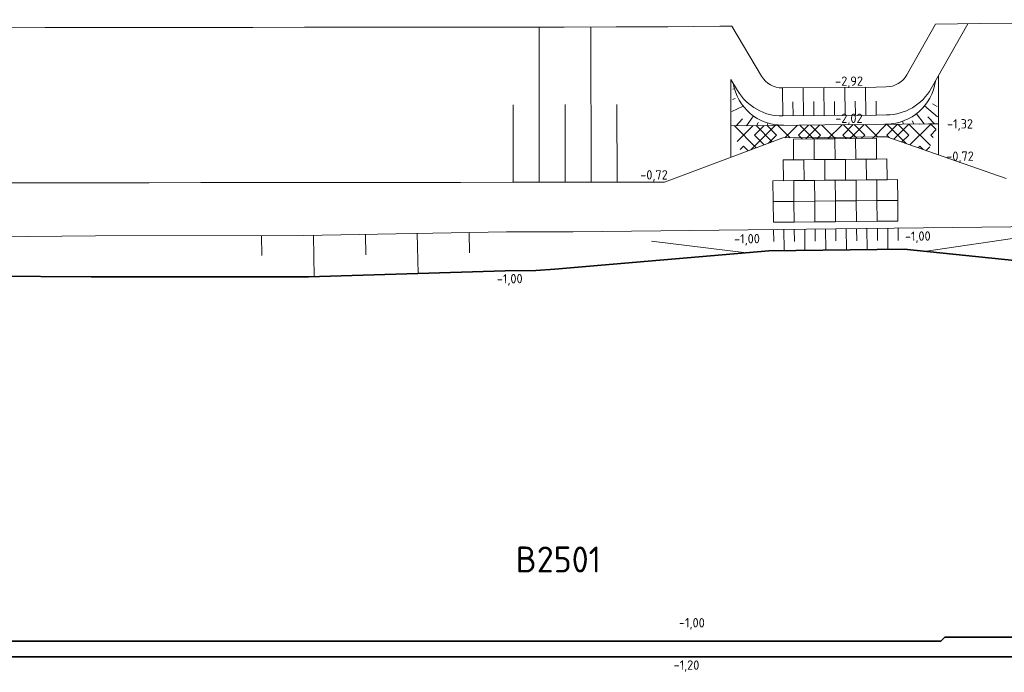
# Model space of a CAD drawing. Header units: metres. Extents: x 239845 to 242720, y 580286 to 584200.
# Tile 65 of 113: x 240334 to 240429, y 583895 to 583958. Entities that reach past the tile are written whole.
import ezdxf

# ---------------------------------------------------------------- set-up
doc = ezdxf.new("R2010")
doc.units = ezdxf.units.M
for name, color, linetype, lineweight in [('06 Bestaand - verharding_beton', 8, 'Continuous', 5), ('B-WA-GW-DIJK_KRUIN-G', 3, 'Continuous', 0), ('N-WE-GW-DIJK-G', 8, 'Continuous', 5), ('N-WE-GW-GROND_ZAND_CUNETZAND-G', 2, 'Continuous', 35), ('N-WE-GW-GRONDWERK-KAVEL-G', 60, 'Continuous', 35), ('N-WE-GW-GRONDWERK_INSTEEK_SLEUF-G_CONTOUR_ZANDCUNET', 52, 'Continuous', 35), ('N-WE-GW-TALUDARCERING_KORT-G', 90, 'Continuous', 18), ('N-WE-GW-TALUDARCERING_LANG-G', 60, 'Continuous', 13), ('N-XX-AL-HOOGTELABEL-T25-M', 7, 'Continuous', 25)]:
    doc.layers.add(name, color=color, linetype=linetype, lineweight=lineweight)
for name, color, linetype, lineweight, true_color in [('B-WE-GK-BESCHOEIING-TYPE_2-G', 9, 'GK-BESCHOEIING', 13, 0x808080), ('B-WE-GW-TALUD_ARCERING-G', 9, 'Continuous', 0, 0x808080), ('B-WE-OB-BEKLEDING_STORTSTEEN-A', 9, 'Continuous', 18, 0x808080), ('B-XX-AL-HOOGTELABEL-T18', 9, 'Continuous', 18, 0x808080), ('GBKN', 9, 'Continuous', 0, 0x808080), ('Meerstad  taludlijn-arcering', 9, 'Continuous', 0, 0x808080)]:
    doc.layers.add(name, color=color, linetype=linetype, lineweight=lineweight, true_color=true_color)
doc.layers.add('Hulp', color=6, linetype='Continuous', plot=False)
doc.styles.add('NLCS-ISO Standaard', font='NLCS-ISO.ttf')
doc.styles.add('NLCS-ISO-ANNOTATIVE-T18', font='NLCS-ISO.ttf', dxfattribs={"height": 1.8})
doc.styles.add('NLCS-ISO-M1000-T25', font='NLCS-ISO.ttf', dxfattribs={"height": 2.5})
doc.linetypes.add('GK-BESCHOEIING', pattern='A,30,-5,[1,NLCS.shx,S=1,R=0,X=0,Y=0],-5', length=40)

msp = doc.modelspace()

# ---------------------------------------------------------------- hatches: boundary and pattern name
at = {"layer": 'B-WE-OB-BEKLEDING_STORTSTEEN-A'}
h = msp.add_hatch(dxfattribs=at)
h.set_pattern_fill('ACO-STORTSTEEN_02', color=256, style=0, pattern_type=2)
h.set_pattern_definition([(45, (253665.066, 598690.7687), (-1.06066017, 1.06066017), []), (45, (253666.1266, 598690.7687), (-1.06066017, 1.06066017), [1.5, -1.5]), (135, (253665.066, 598690.7687), (-1.06066017, -1.06066017), []), (135, (253666.1266, 598690.7687), (-1.06066017, -1.06066017), [1.5, -1.5])])
h.paths.add_polyline_path([(240403.444, 583944.781), (240402.457, 583947.419), (240422.368, 583947.626), (240421.435, 583944.967), (240417.425, 583946.374), (240416.425, 583946.364), (240416.426, 583946.218), (240408.427, 583946.142), (240408.425, 583946.281), (240407.425, 583946.27)])

# ---------------------------------------------------------------- linework, layer by layer
at = {"layer": '06 Bestaand - verharding_beton', "flags": 128}
for points in [[(240408.427, 583946.142), (240410.427, 583946.161), (240410.445, 583944.161), (240408.446, 583944.143)], [(240410.427, 583946.161), (240412.426, 583946.18), (240412.445, 583944.18), (240410.445, 583944.161)], [(240412.426, 583946.18), (240414.426, 583946.199), (240414.445, 583944.199), (240412.445, 583944.18)], [(240414.426, 583946.199), (240416.426, 583946.218), (240416.445, 583944.218), (240414.445, 583944.199)], [(240407.446, 583944.133), (240409.445, 583944.152), (240409.464, 583942.152), (240407.465, 583942.133)], [(240409.445, 583944.152), (240411.445, 583944.171), (240411.464, 583942.171), (240409.464, 583942.152)], [(240411.445, 583944.171), (240413.445, 583944.19), (240413.464, 583942.19), (240411.464, 583942.171)], [(240413.445, 583944.19), (240415.445, 583944.209), (240415.464, 583942.209), (240413.464, 583942.19)], [(240415.445, 583944.209), (240417.445, 583944.228), (240417.464, 583942.228), (240415.464, 583942.209)], [(240406.465, 583942.124), (240408.464, 583942.143), (240408.483, 583940.143), (240406.483, 583940.124)], [(240408.464, 583942.143), (240410.464, 583942.162), (240410.483, 583940.162), (240408.483, 583940.143)], [(240410.464, 583942.162), (240412.464, 583942.18), (240412.483, 583940.181), (240410.483, 583940.162)], [(240412.464, 583942.18), (240414.464, 583942.199), (240414.483, 583940.2), (240412.483, 583940.181)], [(240414.464, 583942.199), (240416.464, 583942.218), (240416.483, 583940.218), (240414.483, 583940.2)], [(240416.464, 583942.218), (240418.464, 583942.237), (240418.483, 583940.237), (240416.483, 583940.218)], [(240406.483, 583940.124), (240408.483, 583940.143), (240408.502, 583938.143), (240406.502, 583938.124)], [(240408.483, 583940.143), (240410.483, 583940.162), (240410.502, 583938.162), (240408.502, 583938.143)], [(240410.483, 583940.162), (240412.483, 583940.181), (240412.502, 583938.181), (240410.502, 583938.162)], [(240412.483, 583940.181), (240414.483, 583940.2), (240414.502, 583938.2), (240412.502, 583938.181)], [(240414.483, 583940.2), (240416.483, 583940.218), (240416.502, 583938.219), (240414.502, 583938.2)], [(240416.483, 583940.218), (240418.483, 583940.237), (240418.502, 583938.237), (240416.502, 583938.219)]]:
    msp.add_lwpolyline(points, close=True, dxfattribs=at)
at = {"layer": 'B-WE-GK-BESCHOEIING-TYPE_2-G', "ltscale": 0.25, "flags": 128}
msp.add_lwpolyline([(240402.413, 583951.898), (240402.413, 583947.418), (240406.449, 583947.46), (240411.448, 583947.512), (240416.448, 583947.564), (240421.448, 583947.616), (240422.412, 583947.626), (240422.412, 583952.27)], dxfattribs=at)
at = {"layer": 'B-WE-GW-TALUD_ARCERING-G'}
for p, q in [((240406.533, 583936.261), (240406.521, 583937.437)), ((240407.542, 583935.401), (240407.521, 583937.448)), ((240408.533, 583936.281), (240408.52, 583937.46)), ((240409.542, 583935.422), (240409.52, 583937.471)), ((240410.533, 583936.302), (240410.52, 583937.483)), ((240411.542, 583935.443), (240411.52, 583937.494)), ((240412.532, 583936.323), (240412.52, 583937.506)), ((240413.541, 583935.463), (240413.52, 583937.517)), ((240414.532, 583936.344), (240414.52, 583937.529)), ((240415.541, 583935.484), (240415.52, 583937.54)), ((240416.532, 583936.365), (240416.52, 583937.551)), ((240417.541, 583935.505), (240417.52, 583937.563)), ((240418.532, 583936.385), (240418.52, 583937.574))]:
    msp.add_line(p, q, dxfattribs=at)
at = {"layer": 'GBKN', "flags": 128}
for points in [[(240331.349, 583956.881), (240336.349, 583956.887), (240341.349, 583956.893), (240346.349, 583956.899), (240351.349, 583956.905), (240356.349, 583956.911), (240361.349, 583956.917), (240366.349, 583956.923), (240371.349, 583956.928), (240376.349, 583956.934), (240381.349, 583956.94), (240386.349, 583956.946), (240391.349, 583956.952), (240395.487, 583956.957), (240396.349, 583956.966), (240401.349, 583957.018), (240402.515, 583957.03)], [(240422.11, 583957.234), (240426.348, 583957.278), (240431.347, 583957.33), (240436.347, 583957.382), (240441.347, 583957.434), (240446.346, 583957.486), (240451.346, 583957.538), (240456.346, 583957.59), (240461.346, 583957.641), (240462.346, 583957.652)], [(240331.367, 583941.921), (240336.367, 583941.927), (240341.367, 583941.933), (240346.367, 583941.939), (240351.367, 583941.945), (240356.367, 583941.951), (240361.367, 583941.957), (240366.367, 583941.963), (240371.367, 583941.968), (240376.367, 583941.974), (240381.367, 583941.98), (240386.367, 583941.986), (240391.367, 583941.992), (240395.505, 583941.997), (240396.015, 583942.002)]]:
    msp.add_lwpolyline(points, dxfattribs=at)
at = {"layer": 'Meerstad  taludlijn-arcering'}
for p, q in [((240383.944, 583941.983), (240383.927, 583956.943)), ((240388.944, 583941.989), (240388.927, 583956.949)), ((240407.375, 583951.07, -2.92), (240407.403, 583948.37, -2.02)), ((240409.375, 583951.091, -2.92), (240409.403, 583948.391, -2.02)), ((240411.375, 583951.112, -2.92), (240411.403, 583948.412, -2.02)), ((240413.375, 583951.133, -2.92), (240413.403, 583948.433, -2.02)), ((240415.375, 583951.153, -2.92), (240415.403, 583948.453, -2.02)), ((240381.444, 583941.98), (240381.435, 583949.46)), ((240386.444, 583941.986), (240386.435, 583949.466)), ((240391.444, 583941.992), (240391.435, 583949.472)), ((240408.389, 583949.731, -2.47), (240408.403, 583948.381, -2.02)), ((240410.389, 583949.751, -2.47), (240410.403, 583948.401, -2.02)), ((240412.389, 583949.772, -2.47), (240412.403, 583948.422, -2.02)), ((240414.389, 583949.793, -2.47), (240414.403, 583948.443, -2.02)), ((240416.389, 583949.814, -2.47), (240416.403, 583948.464, -2.02))]:
    msp.add_line(p, q, dxfattribs=at)
at = {"layer": 'Meerstad  taludlijn-arcering', "flags": 128}
for points in [[(240372.202, 583937.043), (240372.278, 583933.185)], [(240377.201, 583937.134), (240377.24, 583935.176)], [(240357.203, 583936.842), (240357.241, 583934.92)], [(240362.204, 583936.861), (240362.282, 583932.883)], [(240367.203, 583936.952), (240367.242, 583934.993)]]:
    msp.add_lwpolyline(points, dxfattribs=at)
at = {"layer": 'N-WE-GW-DIJK-G', "flags": 128}
for points, elevation in [([(240402.413, 583951.898), (240403.048, 583950.825, 0.267949), (240407.403, 583948.37), (240411.439, 583948.412), (240416.439, 583948.464), (240417.403, 583948.474, 0.267949), (240421.707, 583951.019), (240425.227, 583957.266)], -2.02), ([(240402.515, 583957.03), (240405.372, 583952.199, 0.267949), (240407.375, 583951.07), (240411.411, 583951.112), (240416.411, 583951.164), (240417.375, 583951.174, 0.267949), (240419.355, 583952.345), (240422.11, 583957.234)], -2.92), ([(240407.519, 583947.491), (240407.413, 583947.49, -0.371794), (240402.63, 583951.531, -2.591195)], -2.02), ([(240417.251, 583947.593), (240417.412, 583947.594, 0.371794), (240422.109, 583951.733, 13.726073)], -2.02)]:
    msp.add_lwpolyline(points, format="xyb", dxfattribs=dict(at, elevation=elevation))
for points in [[(240422.412, 583947.626), (240422.412, 583944.625)], [(240402.413, 583947.418), (240402.413, 583944.395)]]:
    msp.add_lwpolyline(points, dxfattribs=at)
at = {"layer": 'N-WE-GW-DIJK-G', "elevation": -0.72, "flags": 128}
msp.add_lwpolyline([(240396.015, 583942.002), (240407.425, 583946.27), (240411.461, 583946.312), (240416.46, 583946.364), (240417.425, 583946.374), (240428.913, 583942.344)], dxfattribs=at)
at = {"layer": 'N-WE-GW-GROND_ZAND_CUNETZAND-G'}
msp.add_line((240243.034, 583896.232), (240502.428, 583896.232), dxfattribs=at)
at = {"layer": 'N-WE-GW-GRONDWERK-KAVEL-G', "flags": 128}
for points in [[(240472.222, 583930.242), (240461.531, 583933.265), (240452.802, 583932.752), (240441.616, 583933.235), (240419.11, 583935.521), (240406.07, 583935.386), (240385.459, 583933.596)], [(240383.621, 583933.465), (240380.664, 583933.437), (240361.712, 583932.866), (240340.786, 583932.859), (240301.85, 583933.11), (240262.093, 583925.064), (240238.299, 583924.268), (240232.247, 583921.311)], [(240385.459, 583933.596), (240383.621, 583933.465)]]:
    msp.add_lwpolyline(points, dxfattribs=at)
at = {"layer": 'N-WE-GW-GRONDWERK_INSTEEK_SLEUF-G_CONTOUR_ZANDCUNET'}
for p, q in [((240316.921, 583897.762), (240422.64, 583897.762)), ((240423.03, 583898.152), (240504.348, 583898.152))]:
    msp.add_line(p, q, dxfattribs=at)
at = {"layer": 'N-WE-GW-GRONDWERK_INSTEEK_SLEUF-G_CONTOUR_ZANDCUNET', "flags": 128}
msp.add_lwpolyline([(240422.64, 583897.762), (240423.03, 583898.152)], dxfattribs=at)
at = {"layer": 'N-WE-GW-TALUDARCERING_KORT-G'}
for p, q in [((240402.564, 583949.946, -2.92), (240402.809, 583950.066, -2.47)), ((240422.264, 583949.282), (240421.837, 583949.552, -1.01)), ((240402.516, 583948.811, -3.811), (240403.586, 583949.332, -1.846)), ((240402.904, 583947.423), (240403.513, 583948.087, -1.01)), ((240404.904, 583947.444), (240405.048, 583947.727, -1.01)), ((240406.904, 583947.465), (240406.906, 583947.488, -1.01)), ((240418.027, 583947.581), (240418.023, 583947.61, -1.01)), ((240420.027, 583947.601), (240419.86, 583947.901, -1.01)), ((240422.027, 583947.622), (240421.371, 583948.292, -1.01))]:
    msp.add_line(p, q, dxfattribs=at)
at = {"layer": 'N-WE-GW-TALUDARCERING_LANG-G'}
for p, q in [((240402.606, 583950.946, -2.92), (240402.75, 583950.986, -2.02)), ((240421.027, 583947.612), (240420.28, 583948.585, -2.02)), ((240422.326, 583948.284), (240421.056, 583949.333, -2.02)), ((240403.904, 583947.434), (240404.58, 583948.381, -2.02)), ((240405.904, 583947.455), (240405.977, 583947.695, -2.02)), ((240419.027, 583947.591), (240418.934, 583947.859, -2.02))]:
    msp.add_line(p, q, dxfattribs=at)

# ---------------------------------------------------------------- texts
at = {"layer": 'B-XX-AL-HOOGTELABEL-T18', "style": 'NLCS-ISO-ANNOTATIVE-T18'}
for s, p in [('-2,92', (240412.448, 583951.28)), ('-2,02', (240412.456, 583947.697)), ('-1,32', (240423.232, 583947.162)), ('-0,72', (240423.158, 583944.049)), ('-0,72', (240393.678, 583942.248))]:
    msp.add_text(s, height=0.9, dxfattribs=at).set_placement(p)
at = {"layer": 'Hulp', "insert": (240381.677, 583906.88), "char_height": 2.5, "attachment_point": 1, "style": 'NLCS-ISO Standaard', "bg_fill": 3, "box_fill_scale": 1.125, "bg_fill_color": 256, "bg_fill_transparency": 0}
msp.add_mtext('B2501', dxfattribs=at)
at = {"layer": 'N-XX-AL-HOOGTELABEL-T25-M', "char_height": 0.9, "attachment_point": 1, "style": 'NLCS-ISO-M1000-T25', "bg_fill": 3, "box_fill_scale": 1, "bg_fill_color": 256, "bg_fill_transparency": 0}
for insert, rotation in [((240419.162, 583937.223), 0.80965), ((240397.414, 583899.993), 359.65373)]:
    msp.add_mtext_dynamic_manual_height_columns('-1,00', width=2.6072, gutter_width=6.25, heights=[0], dxfattribs=dict(at, insert=insert, rotation=rotation))

# ---------------------------------------------------------------- next in the draw order: linework, layer by layer
at = {"layer": 'N-WE-GW-DIJK-G', "flags": 128}
msp.add_lwpolyline([(240421.041, 583935.325), (240437.821, 583937.796)], dxfattribs=at)

# ---------------------------------------------------------------- next in the draw order: texts
at = {"layer": 'N-XX-AL-HOOGTELABEL-T25-M', "char_height": 0.9, "attachment_point": 1, "style": 'NLCS-ISO-M1000-T25', "bg_fill": 3, "box_fill_scale": 1, "bg_fill_color": 256, "bg_fill_transparency": 0}
for s, insert, rotation in [('-1,00', (240402.71, 583936.971), 0.80965), ('-1,00', (240379.856, 583933.12), 0.80965), ('-1,20', (240396.894, 583895.92), 359.44346)]:
    msp.add_mtext_dynamic_manual_height_columns(s, width=2.6072, gutter_width=6.25, heights=[0], dxfattribs=dict(at, insert=insert, rotation=rotation))

# ---------------------------------------------------------------- next in the draw order: linework, layer by layer
at = {"layer": 'B-WA-GW-DIJK_KRUIN-G'}
msp.add_lwpolyline([(240145.561, 583751.175), (240145.708, 583757.025), (240148.843, 583777.566), (240153.127, 583799.605), (240158.734, 583821.291), (240162.057, 583837.468), (240167.576, 583850.709), (240178.635, 583864.914), (240190.674, 583878.611), (240204.124, 583892.885), (240214.988, 583906.228), (240222.155, 583919.934), (240227.945, 583934.177), (240232.566, 583935.601), (240238.193, 583936.313), (240242.254, 583936.468), (240261.925, 583936.964), (240282.457, 583936.743), (240301.822, 583936.874), (240321.664, 583936.636), (240341.195, 583936.834), (240361.269, 583936.844), (240380.793, 583937.199), (240387.202, 583937.215)], dxfattribs=at)
at = {"layer": 'N-WE-GW-DIJK-G', "flags": 128}
for points in [[(240387.202, 583937.215), (240437.821, 583937.796)], [(240394.748, 583936.292), (240403.916, 583935.17)]]:
    msp.add_lwpolyline(points, dxfattribs=at)

doc.saveas('drawing.dxf')
